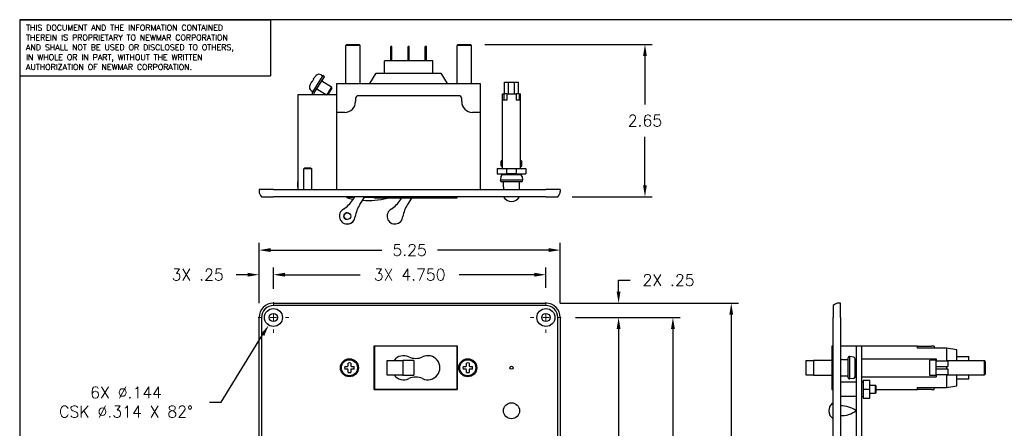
# Model space of a CAD drawing. Header units: inches. Extents: x 0 to 33.1, y 0 to 21.1.
# Tile 7 of 22: x 0 to 17.2, y 14 to 21.1. Entities that reach past the tile are written whole.
import ezdxf

# ---------------------------------------------------------------- set-up
doc = ezdxf.new("R2010")
doc.units = ezdxf.units.IN
doc.header["$LTSCALE"] = 0.5
doc.header["$MEASUREMENT"] = 0
doc.linetypes.add('CENTER', pattern=[2, 1.25, -0.25, 0.25, -0.25])
for name, color, linetype, lineweight in [('AM_7', 4, 'CENTER', 15), ('AM_REFDIM', 4, 'Continuous', 15), ('AM_VIS', 7, 'Continuous', 30)]:
    doc.layers.add(name, color=color, linetype=linetype, lineweight=lineweight)
doc.layers.add('annotate', color=82, linetype='Continuous')
doc.layers.add('FORMAT', color=112, linetype='Continuous')
doc.styles.get("Standard").update_dxf_attribs({"font": 'simplex.shx'})
doc.dimstyles.new('3PL NO CL', dxfattribs={"dimtxt": 0.1, "dimasz": 0.1, "dimexe": 0.0625, "dimexo": 0.125, "dimgap": 0.09, "dimtad": 0, "dimtih": 1, "dimtoh": 1, "dimdec": 3, "dimzin": 4, "dimdsep": 46, "dimtxsty": 'Standard', "dimcen": 0, "dimclrd": 256, "dimclre": 256, "dimclrt": 256, "dimadec": 0, "dimazin": 0, "dimtfac": 1, "dimtdec": 3, "dimtofl": 0, "dimtmove": 0, "dimatfit": 3, "dimfxl": 1, "dimtolj": 1, "dimtzin": 0, "dimarcsym": 0})
doc.dimstyles.new('3PL NO CL$0', dxfattribs={"dimtxt": 0.1, "dimasz": 0.1, "dimexe": 0.0625, "dimexo": 0.125, "dimgap": 0.09, "dimtad": 0, "dimtih": 1, "dimtoh": 1, "dimdec": 3, "dimzin": 4, "dimdsep": 46, "dimtxsty": 'Standard', "dimcen": 0, "dimclrd": 256, "dimclre": 256, "dimclrt": 256, "dimadec": 0, "dimazin": 0, "dimtfac": 1, "dimtdec": 3, "dimtofl": 0, "dimtmove": 0, "dimatfit": 3, "dimfxl": 1, "dimtolj": 1, "dimtzin": 0, "dimarcsym": 0})

# ---------------------------------------------------------------- blocks, each defined once
blk = doc.blocks.new('ND')
for p, q in [((0, 0), (0, -0.4875)), ((0, 0), (2.185, 0)), ((2.185, 0), (2.185, -0.4875)), ((0, -0.4875), (2.185, -0.4875))]:
    blk.add_line(p, q)
for s, p in [('THIS DOCUMENT AND THE INFORMATION CONTAINED', (0.0554, -0.0946)), ('THEREIN IS PROPRIETARY TO NEWMAR CORPORATION', (0.0554, -0.1803)), ('AND SHALL NOT BE USED OR DISCLOSED TO OTHERS,', (0.0554, -0.266)), ('IN WHOLE OR IN PART, WITHOUT THE WRITTEN', (0.0554, -0.3517)), ('AUTHORIZATION OF NEWMAR CORPORATION.', (0.0554, -0.4375))]:
    blk.add_text(s, height=0.05).set_placement(p)
blk = doc.blocks.new('*D13')
at = {"layer": 'AM_REFDIM', "lineweight": -2}
for p, q in [((4.172, 16.206), (4.172, 16.826)), ((4.422, 16.456), (4.422, 16.826)), ((3.972, 16.701), (3.772, 16.701)), ((4.622, 16.701), (4.822, 16.701))]:
    blk.add_line(p, q, dxfattribs=at)
at = {"layer": 'AM_REFDIM'}
for points in [[(3.972, 16.735), (3.972, 16.668), (4.172, 16.701)], [(4.622, 16.735), (4.622, 16.668), (4.422, 16.701)]]:
    blk.add_solid(points, dxfattribs=at)
at = {"layer": 'Defpoints', "color": 0}
for p in [(4.172, 16.701), (4.422, 16.206), (4.172, 15.956)]:
    blk.add_point(p, dxfattribs=at)
at = {"layer": 'AM_REFDIM', "insert": (3.102, 16.701), "char_height": 0.2, "attachment_point": 5}
blk.add_mtext('\\A1;3X .25', dxfattribs=at)
blk = doc.blocks.new('*D7')
at = {"layer": 'AM_REFDIM', "lineweight": -2}
for p, q in [((4.422, 16.473), (4.422, 16.826)), ((9.172, 16.473), (9.172, 16.826)), ((4.622, 16.701), (5.936, 16.701)), ((8.972, 16.701), (7.658, 16.701))]:
    blk.add_line(p, q, dxfattribs=at)
at = {"layer": 'AM_REFDIM'}
for points in [[(4.622, 16.735), (4.622, 16.668), (4.422, 16.701)], [(8.972, 16.735), (8.972, 16.668), (9.172, 16.701)]]:
    blk.add_solid(points, dxfattribs=at)
at = {"layer": 'Defpoints', "color": 0}
for p in [(9.172, 16.701), (4.422, 16.223), (9.172, 16.223)]:
    blk.add_point(p, dxfattribs=at)
at = {"layer": 'AM_REFDIM', "insert": (6.797, 16.701), "char_height": 0.2, "attachment_point": 5}
blk.add_mtext('\\A1;3X 4.750', dxfattribs=at)
blk = doc.blocks.new('*D8')
at = {"layer": 'AM_REFDIM', "lineweight": -2}
for p, q in [((4.172, 16.206), (4.172, 17.255)), ((9.422, 16.206), (9.422, 17.255)), ((4.372, 17.13), (6.313, 17.13)), ((9.222, 17.13), (7.282, 17.13))]:
    blk.add_line(p, q, dxfattribs=at)
at = {"layer": 'AM_REFDIM'}
for points in [[(4.372, 17.164), (4.372, 17.097), (4.172, 17.13)], [(9.222, 17.164), (9.222, 17.097), (9.422, 17.13)]]:
    blk.add_solid(points, dxfattribs=at)
at = {"layer": 'Defpoints', "color": 0}
for p in [(9.422, 17.13), (4.172, 15.956), (9.422, 15.956)]:
    blk.add_point(p, dxfattribs=at)
at = {"layer": 'AM_REFDIM', "insert": (6.797, 17.13), "char_height": 0.2, "attachment_point": 5}
blk.add_mtext('\\A1;5.25', dxfattribs=at)
blk = doc.blocks.new('*D1')
at = {"layer": 'AM_REFDIM', "lineweight": -2}
for p, q in [((10.439, 16.406), (10.439, 16.606)), ((10.439, 16.606), (10.639, 16.606)), ((9.422, 16.206), (10.564, 16.206)), ((9.689, 15.956), (10.564, 15.956)), ((10.439, 15.756), (10.439, 15.556))]:
    blk.add_line(p, q, dxfattribs=at)
at = {"layer": 'AM_REFDIM'}
for points in [[(10.406, 16.406), (10.473, 16.406), (10.439, 16.206)], [(10.406, 15.756), (10.473, 15.756), (10.439, 15.956)]]:
    blk.add_solid(points, dxfattribs=at)
at = {"layer": 'Defpoints', "color": 0}
for p in [(9.172, 16.206), (10.439, 16.206), (9.439, 15.956)]:
    blk.add_point(p, dxfattribs=at)
at = {"layer": 'AM_REFDIM', "insert": (11.31, 16.606), "char_height": 0.2, "attachment_point": 5}
blk.add_mtext('\\A1;2X .25', dxfattribs=at)
blk = doc.blocks.new('*D2')
at = {"layer": 'AM_REFDIM', "lineweight": -2}
for p, q in [((9.422, 16.206), (12.528, 16.206)), ((12.403, 16.006), (12.403, 9.06)), ((12.403, 1.406), (12.403, 8.5)), ((9.422, 1.206), (12.528, 1.206))]:
    blk.add_line(p, q, dxfattribs=at)
at = {"layer": 'AM_REFDIM'}
for points in [[(12.37, 16.006), (12.436, 16.006), (12.403, 16.206)], [(12.37, 1.406), (12.436, 1.406), (12.403, 1.206)]]:
    blk.add_solid(points, dxfattribs=at)
at = {"layer": 'Defpoints', "color": 0}
for p in [(9.172, 16.206), (9.172, 1.206), (12.403, 1.206)]:
    blk.add_point(p, dxfattribs=at)
at = {"layer": 'AM_REFDIM', "insert": (12.403, 8.78), "char_height": 0.2, "attachment_point": 5}
blk.add_mtext('\\A1;15.00', dxfattribs=at)
blk = doc.blocks.new('*D3')
at = {"layer": 'AM_REFDIM', "lineweight": -2}
for p, q in [((9.689, 15.956), (10.564, 15.956)), ((10.439, 15.756), (10.439, 12.611)), ((10.439, 8.906), (10.439, 12.051)), ((9.689, 8.706), (10.564, 8.706))]:
    blk.add_line(p, q, dxfattribs=at)
at = {"layer": 'AM_REFDIM'}
for points in [[(10.406, 15.756), (10.473, 15.756), (10.439, 15.956)], [(10.406, 8.906), (10.473, 8.906), (10.439, 8.706)]]:
    blk.add_solid(points, dxfattribs=at)
at = {"layer": 'Defpoints', "color": 0}
for p in [(9.439, 15.956), (9.439, 8.706), (10.439, 8.706)]:
    blk.add_point(p, dxfattribs=at)
at = {"layer": 'AM_REFDIM', "insert": (10.439, 12.331), "char_height": 0.2, "attachment_point": 5}
blk.add_mtext('\\A1;2X 7.250', dxfattribs=at)
blk = doc.blocks.new('*D4')
at = {"layer": 'AM_REFDIM', "lineweight": -2}
for p, q in [((9.689, 15.956), (11.511, 15.956)), ((11.386, 15.756), (11.386, 10.57)), ((11.386, 1.656), (11.386, 10.01)), ((9.689, 1.456), (11.511, 1.456))]:
    blk.add_line(p, q, dxfattribs=at)
at = {"layer": 'AM_REFDIM'}
for points in [[(11.353, 15.756), (11.42, 15.756), (11.386, 15.956)], [(11.353, 1.656), (11.42, 1.656), (11.386, 1.456)]]:
    blk.add_solid(points, dxfattribs=at)
at = {"layer": 'Defpoints', "color": 0}
for p in [(9.439, 15.956), (9.439, 1.456), (11.386, 1.456)]:
    blk.add_point(p, dxfattribs=at)
at = {"layer": 'AM_REFDIM', "insert": (11.386, 10.29), "char_height": 0.2, "attachment_point": 5}
blk.add_mtext('\\A1;2X 14.500', dxfattribs=at)
blk = doc.blocks.new('*D12')
at = {"layer": 'AM_REFDIM', "lineweight": -2}
for p, q in [((3.51, 14.483), (4.234, 15.653)), ((3.31, 14.483), (3.51, 14.483))]:
    blk.add_line(p, q, dxfattribs=at)
at = {"layer": 'AM_REFDIM'}
blk.add_solid([(4.206, 15.67), (4.263, 15.635), (4.34, 15.823)], dxfattribs=at)
at = {"layer": 'Defpoints', "color": 0}
for p in [(4.505, 16.09), (4.34, 15.823)]:
    blk.add_point(p, dxfattribs=at)
at = {"layer": 'AM_REFDIM', "insert": (1.854, 14.483), "char_height": 0.2, "attachment_point": 5}
blk.add_mtext('\\A1;6X %%C.144\\PCSK ∅.314 X 82%%D', dxfattribs=at)
blk = doc.blocks.new('*D9')
at = {"layer": 'AM_REFDIM', "lineweight": -2}
for p, q in [((8.11, 20.71), (11.024, 20.71)), ((10.899, 20.51), (10.899, 19.665)), ((10.899, 18.26), (10.899, 19.105)), ((9.63, 18.06), (11.024, 18.06))]:
    blk.add_line(p, q, dxfattribs=at)
at = {"layer": 'AM_REFDIM'}
for points in [[(10.865, 20.51), (10.932, 20.51), (10.899, 20.71)], [(10.865, 18.26), (10.932, 18.26), (10.899, 18.06)]]:
    blk.add_solid(points, dxfattribs=at)
at = {"layer": 'Defpoints', "color": 0}
for p in [(7.86, 20.71), (10.899, 20.71), (9.38, 18.06)]:
    blk.add_point(p, dxfattribs=at)
at = {"layer": 'AM_REFDIM', "insert": (10.899, 19.385), "char_height": 0.2, "attachment_point": 5}
blk.add_mtext('\\A1;2.65', dxfattribs=at)

msp = doc.modelspace()

# ---------------------------------------------------------------- linework, layer by layer
at = {"layer": 'AM_7'}
for p, q in [((4.4224, 16.1671), (4.4224, 16.2231)), ((9.1724, 16.1671), (9.1724, 16.2231)), ((4.4224, 15.9011), (4.4224, 16.0111)), ((9.1724, 15.9011), (9.1724, 16.0111)), ((4.1554, 15.9561), (4.2114, 15.9561)), ((4.3674, 15.9561), (4.4774, 15.9561)), ((4.6334, 15.9561), (4.6894, 15.9561)), ((8.9054, 15.9561), (8.9614, 15.9561)), ((9.1174, 15.9561), (9.2274, 15.9561)), ((9.3834, 15.9561), (9.4394, 15.9561)), ((4.4224, 15.6891), (4.4224, 15.7451)), ((9.1724, 15.6891), (9.1724, 15.7451))]:
    msp.add_line(p, q, dxfattribs=at)
at = {"layer": 'AM_VIS', "color": 31}
for p, q in [((5.6999, 20.7095), (5.6849, 20.6945)), ((5.9349, 20.6945), (5.6849, 20.6945)), ((5.6849, 20.0345), (5.6849, 20.6945)), ((5.6999, 20.7095), (5.9199, 20.7095)), ((5.9199, 20.7095), (5.9349, 20.6945)), ((5.9349, 20.0345), (5.9349, 20.6945)), ((6.4689, 20.4245), (6.4689, 20.6745)), ((6.4889, 20.6745), (6.4689, 20.6745)), ((6.4889, 20.4245), (6.4889, 20.6745)), ((6.7689, 20.4245), (6.7689, 20.6745)), ((6.7889, 20.6745), (6.7689, 20.6745)), ((6.7889, 20.4245), (6.7889, 20.6745)), ((7.0689, 20.4245), (7.0689, 20.6745)), ((7.0889, 20.6745), (7.0689, 20.6745)), ((7.0889, 20.4245), (7.0889, 20.6745)), ((7.6399, 20.7095), (7.6249, 20.6945)), ((7.8749, 20.6945), (7.6249, 20.6945)), ((7.6249, 20.0345), (7.6249, 20.6945)), ((7.6399, 20.7095), (7.8599, 20.7095)), ((7.8599, 20.7095), (7.8749, 20.6945)), ((7.8749, 20.0345), (7.8749, 20.6945)), ((6.3589, 20.2145), (6.3589, 20.4245)), ((7.1989, 20.4245), (6.3589, 20.4245)), ((7.1989, 20.2145), (7.1989, 20.4245)), ((6.1039, 20.0345), (6.2164, 20.2145)), ((6.2164, 20.2145), (7.3414, 20.2145)), ((7.3414, 20.2145), (7.4539, 20.0345)), ((5.5289, 19.5295), (5.5289, 20.0345)), ((5.5289, 20.0345), (6.1039, 20.0345)), ((6.1039, 20.0345), (7.4539, 20.0345)), ((7.4539, 20.0345), (8.0289, 20.0345)), ((8.0289, 20.0345), (8.0289, 19.5295)), ((5.8539, 19.7695), (5.8539, 19.717)), ((7.6539, 19.8195), (5.9039, 19.8195)), ((7.7039, 19.717), (7.7039, 19.7695)), ((5.5289, 18.1845), (5.5289, 19.5295)), ((5.6664, 19.5295), (5.5289, 19.5295)), ((8.0289, 19.5295), (7.8914, 19.5295)), ((8.0289, 19.5295), (8.0289, 18.1845)), ((6.1847, 18.0345), (6.1847, 18.0595)), ((7.6222, 18.0345), (6.1847, 18.0345)), ((6.6356, 18.0065), (6.6537, 18.0345)), ((6.8321, 18.0345), (6.7617, 17.9253)), ((7.6222, 18.0595), (7.6222, 18.0345)), ((6.1847, 15.4586), (6.1794, 15.4586)), ((7.6222, 15.4586), (6.1847, 15.4586)), ((6.1847, 15.4586), (6.1847, 14.7036)), ((7.6274, 15.4586), (7.6222, 15.4586)), ((7.6222, 15.4586), (7.6222, 14.7036)), ((14.1814, 15.4586), (14.1564, 15.4586)), ((14.1564, 15.4586), (14.1564, 14.7036)), ((15.6514, 15.4586), (14.3064, 15.4586)), ((15.6514, 15.4236), (15.6514, 15.4586)), ((15.6514, 15.4586), (15.8389, 15.4586)), ((15.8389, 15.4586), (15.8914, 15.4586)), ((15.9414, 15.4586), (15.8914, 15.4586)), ((15.9414, 15.4586), (15.9414, 15.4236)), ((16.1564, 15.4236), (15.6514, 15.4236)), ((16.3364, 15.3951), (16.1564, 15.4236)), ((16.1564, 15.4236), (16.1564, 15.2011)), ((16.3364, 15.2061), (16.3364, 15.3951)), ((16.3364, 15.2761), (16.5464, 15.2761)), ((16.5464, 15.2061), (16.5464, 15.2761)), ((6.4039, 15.2086), (6.6787, 15.2086)), ((6.4039, 14.9536), (6.4039, 15.2086)), ((6.7617, 15.2086), (6.6787, 15.2086)), ((6.6787, 15.2086), (6.6787, 14.9536)), ((6.8676, 15.2086), (6.7617, 15.2086)), ((6.8676, 15.2086), (6.8676, 14.9536)), ((13.7064, 15.2086), (13.8361, 15.2086)), ((13.7064, 14.9536), (13.7064, 15.2086)), ((14.0471, 15.2086), (13.8361, 15.2086)), ((13.8361, 15.2086), (13.8361, 14.9536)), ((14.1564, 15.2086), (14.0471, 15.2086)), ((16.1564, 15.2061), (16.8164, 15.2061)), ((16.8164, 14.9561), (16.8164, 15.2061)), ((16.8314, 15.1911), (16.8164, 15.2061)), ((16.8314, 15.1911), (16.8314, 14.9711)), ((6.6787, 14.9536), (6.4039, 14.9536)), ((6.6787, 14.9536), (6.7617, 14.9536)), ((6.7617, 14.9536), (6.8676, 14.9536)), ((13.8361, 14.9536), (13.7064, 14.9536)), ((13.8361, 14.9536), (14.0471, 14.9536)), ((14.0471, 14.9536), (14.1564, 14.9536)), ((16.1564, 15.1011), (16.1564, 15.0611)), ((16.1564, 14.9611), (16.1564, 14.7386)), ((16.1564, 14.9561), (16.8164, 14.9561)), ((16.3364, 14.7671), (16.3364, 14.9561)), ((16.5464, 14.8861), (16.5464, 14.9561)), ((16.8314, 14.9711), (16.8164, 14.9561)), ((16.1564, 14.7386), (16.3364, 14.7671)), ((16.3364, 14.8861), (16.5464, 14.8861)), ((6.1794, 14.7036), (6.1847, 14.7036)), ((6.1847, 14.7036), (7.6222, 14.7036)), ((7.6222, 14.7036), (7.6274, 14.7036)), ((14.1564, 14.7036), (14.1814, 14.7036)), ((14.9314, 14.7036), (15.6514, 14.7036)), ((15.6514, 14.7036), (15.6514, 14.7386)), ((15.6514, 14.7386), (16.1564, 14.7386)), ((15.8389, 14.7036), (15.6514, 14.7036)), ((15.8914, 14.7036), (15.8389, 14.7036)), ((15.8914, 14.7036), (15.9414, 14.7036)), ((15.9414, 14.7036), (15.9414, 14.7386))]:
    msp.add_line(p, q, dxfattribs=at)
at = {"layer": 'AM_VIS', "color": 133}
for p, q in [((5.2827, 20.1687), (5.0972, 19.8762)), ((5.1322, 19.8672), (5.3117, 20.1503)), ((5.2676, 20.0802), (5.3121, 20.1503)), ((5.3117, 20.1503), (5.2827, 20.1687)), ((5.2827, 20.1687), (5.2831, 20.1687)), ((5.3121, 20.1503), (5.2831, 20.1687)), ((5.3117, 20.1503), (5.3121, 20.1503)), ((5.1326, 19.8672), (5.1798, 19.9417)), ((4.847, 19.8345), (4.847, 18.1845)), ((5.5289, 19.8345), (4.847, 19.8345)), ((5.0972, 19.8762), (5.0972, 19.8345)), ((5.1322, 19.8345), (5.1322, 19.8672)), ((5.1322, 19.8672), (5.1326, 19.8672)), ((5.1326, 19.8345), (5.1326, 19.8672)), ((5.8381, 18.0595), (5.8039, 18.0065)), ((5.93, 17.9253), (6.0166, 18.0595)), ((5.9303, 17.9253), (6.0168, 18.0595)), ((5.8471, 17.7143), (5.8473, 17.7143)), ((5.7098, 17.5845), (5.71, 17.5845))]:
    msp.add_line(p, q, dxfattribs=at)
at = {"layer": 'AM_VIS', "color": 132}
for p, q in [((5.1248, 20.1062), (5.1183, 20.1102)), ((5.255, 20.1817), (5.2806, 20.1654)), ((5.2675, 20.0802), (5.4377, 19.9723)), ((5.0826, 19.9098), (5.1082, 19.8935)), ((5.0889, 20.0638), (5.0953, 20.0598)), ((5.1796, 19.9417), (5.3487, 19.8345)), ((5.4421, 19.9529), (5.4377, 19.9723)), ((8.4524, 20.0545), (8.5224, 20.0545)), ((8.4524, 19.8545), (8.4524, 20.0545)), ((8.5224, 20.0545), (8.6224, 20.0545)), ((8.5224, 19.8545), (8.5224, 20.0545)), ((8.6224, 19.8545), (8.6224, 20.0545)), ((8.6224, 20.0545), (8.6924, 20.0545)), ((8.6924, 19.8545), (8.6924, 20.0545)), ((5.3692, 19.8381), (5.3534, 19.8345)), ((8.4161, 19.8545), (8.4382, 19.8545)), ((8.4161, 19.7395), (8.4161, 19.8545)), ((8.4924, 19.7395), (8.4161, 19.7395)), ((8.4161, 18.5501), (8.4161, 19.7395)), ((8.4382, 19.8545), (8.4382, 19.7395)), ((8.4924, 19.8545), (8.4382, 19.8545)), ((8.4924, 19.8545), (8.6524, 19.8545)), ((8.4924, 19.8545), (8.4924, 19.7395)), ((8.6524, 19.8545), (8.6524, 19.7395)), ((8.7066, 19.8545), (8.6524, 19.8545)), ((8.7286, 19.7395), (8.6524, 19.7395)), ((8.7066, 19.8545), (8.7286, 19.8545)), ((8.7066, 19.8545), (8.7066, 19.7395)), ((8.7286, 19.7395), (8.7286, 19.8545)), ((8.7286, 18.5501), (8.7286, 19.7395)), ((8.3862, 18.4129), (8.3789, 18.3484)), ((8.7288, 18.4395), (8.416, 18.4395)), ((8.4161, 18.4395), (8.4161, 18.4601)), ((8.7286, 18.4395), (8.7286, 18.4601)), ((8.7586, 18.4129), (8.7659, 18.3484)), ((8.7659, 18.3484), (8.3789, 18.3484)), ((8.3789, 18.3395), (8.3789, 18.3484)), ((8.7459, 18.3195), (8.3989, 18.3195)), ((8.4319, 18.225), (8.4319, 18.3195)), ((8.7129, 18.225), (8.7129, 18.3195)), ((8.7659, 18.3395), (8.7659, 18.3484)), ((14.4614, 15.2746), (14.4702, 15.2746)), ((14.4702, 14.8876), (14.4702, 15.2746)), ((14.5347, 15.2673), (14.4702, 15.2746)), ((14.3469, 15.2216), (14.4414, 15.2216)), ((14.4414, 14.9076), (14.4414, 15.2546)), ((14.5614, 14.9247), (14.5614, 15.2374)), ((14.5614, 15.2373), (14.5819, 15.2373)), ((14.6719, 15.2373), (15.9764, 15.2373)), ((15.8614, 14.9469), (15.8614, 15.2153)), ((15.9764, 15.2153), (15.8614, 15.2153)), ((15.9764, 15.2373), (15.9764, 15.2153)), ((15.9764, 14.9469), (15.9764, 15.2153)), ((15.9764, 15.2011), (16.1764, 15.2011)), ((16.1764, 15.2011), (16.1764, 15.1011)), ((14.3469, 14.9406), (14.4414, 14.9406)), ((15.9764, 14.9469), (15.8614, 14.9469)), ((15.9764, 15.1011), (16.1764, 15.1011)), ((15.9764, 15.0611), (16.1764, 15.0611)), ((15.9764, 14.9611), (16.1764, 14.9611)), ((15.9764, 14.9469), (15.9764, 14.9248)), ((16.1764, 15.0611), (16.1764, 14.9611)), ((14.4614, 14.8876), (14.4702, 14.8876)), ((14.5347, 14.8949), (14.4702, 14.8876)), ((14.5614, 14.9248), (14.5819, 14.9248)), ((14.6719, 14.9248), (15.9764, 14.9248))]:
    msp.add_line(p, q, dxfattribs=at)
at = {"layer": 'AM_VIS', "color": 181}
for p, q in [((5.2831, 20.1687), (5.2831, 20.1687)), ((5.3121, 20.1503), (5.3121, 20.1503)), ((5.1326, 19.8672), (5.1326, 19.8672)), ((5.8473, 17.7143), (5.8473, 17.7143)), ((5.71, 17.5845), (5.71, 17.5845))]:
    msp.add_line(p, q, dxfattribs=at)
at = {"layer": 'AM_VIS', "color": 203}
for p, q in [((4.9684, 18.5595), (4.9534, 18.5445)), ((5.0914, 18.5445), (4.9534, 18.5445)), ((4.9534, 18.1845), (4.9534, 18.5445)), ((5.0764, 18.5595), (4.9684, 18.5595)), ((5.0764, 18.5595), (5.0914, 18.5445)), ((5.0914, 18.1845), (5.0914, 18.5445)), ((4.4224, 18.1845), (4.1724, 18.1845)), ((4.1724, 18.1845), (4.1724, 18.1533)), ((4.2147, 18.0595), (4.4224, 18.0595)), ((4.4224, 18.1845), (9.1724, 18.1845)), ((9.1724, 18.0595), (4.4224, 18.0595)), ((9.4224, 18.1845), (9.1724, 18.1845)), ((9.1724, 18.0595), (9.3801, 18.0595)), ((9.4224, 18.1845), (9.4224, 18.1533)), ((4.4224, 16.2061), (9.1724, 16.2061)), ((9.1724, 16.1638), (4.4224, 16.1638)), ((14.1814, 16.1638), (14.1814, 15.9561)), ((14.3064, 16.2061), (14.2751, 16.2061)), ((14.3064, 15.9561), (14.3064, 16.2061)), ((4.1724, 1.4561), (4.1724, 15.9561)), ((4.2147, 15.9561), (4.2147, 1.4561)), ((9.3801, 1.4561), (9.3801, 15.9561)), ((9.4224, 15.9561), (9.4224, 1.4561)), ((14.1814, 1.4561), (14.1814, 15.9561)), ((14.3064, 15.9561), (14.3064, 1.4561)), ((6.1794, 14.7011), (6.1794, 15.4611)), ((6.1794, 15.4611), (7.6274, 15.4611)), ((7.6274, 15.4611), (7.6274, 14.7011)), ((14.8169, 14.7751), (14.9164, 14.7751)), ((14.9164, 14.6371), (14.9164, 14.7751)), ((14.9314, 14.7601), (14.9164, 14.7751)), ((14.9314, 14.6521), (14.9314, 14.7601)), ((7.6274, 14.7011), (6.1794, 14.7011)), ((14.8169, 14.6371), (14.9164, 14.6371)), ((14.9314, 14.6521), (14.9164, 14.6371))]:
    msp.add_line(p, q, dxfattribs=at)
at = {"layer": 'AM_VIS', "color": 161}
for p, q in [((8.3224, 18.5501), (8.3224, 18.4601)), ((8.3224, 18.5501), (8.4929, 18.5501)), ((8.4929, 18.4601), (8.4929, 18.5501)), ((8.4929, 18.5501), (8.6519, 18.5501)), ((8.6519, 18.5501), (8.8224, 18.5501)), ((8.6519, 18.5501), (8.6519, 18.4601)), ((8.8224, 18.5501), (8.8224, 18.4601)), ((8.3224, 18.4601), (8.4929, 18.4601)), ((8.6519, 18.4601), (8.4929, 18.4601)), ((8.6519, 18.4601), (8.8224, 18.4601)), ((14.6719, 15.4561), (14.5819, 15.4561)), ((14.5819, 15.4561), (14.5819, 1.9561)), ((14.6719, 15.4561), (14.6719, 1.9561))]:
    msp.add_line(p, q, dxfattribs=at)
at = {"layer": 'AM_VIS', "color": 33}
for p, q in [((8.4161, 18.6951), (8.392, 18.6812)), ((8.392, 18.5951), (8.392, 18.6812)), ((8.4161, 18.5811), (8.392, 18.5951)), ((8.7286, 18.6951), (8.7528, 18.6812)), ((8.7286, 18.5811), (8.7528, 18.5951)), ((8.7528, 18.5951), (8.7528, 18.6812)), ((4.847, 18.3185), (4.842, 18.3156)), ((4.842, 18.3156), (4.847, 18.3184)), ((4.842, 18.3156), (4.842, 18.2295)), ((4.842, 18.2295), (4.847, 18.2267)), ((4.847, 18.2266), (4.842, 18.2295)), ((5.6661, 15.1041), (5.7128, 15.1041)), ((5.7244, 15.1156), (5.7244, 15.1624)), ((5.7704, 15.1624), (5.7704, 15.1156)), ((5.782, 15.1041), (5.8287, 15.1041)), ((7.7281, 15.1041), (7.7748, 15.1041)), ((7.7864, 15.1156), (7.7864, 15.1624)), ((7.8324, 15.1624), (7.8324, 15.1156)), ((7.844, 15.1041), (7.8907, 15.1041)), ((5.7128, 15.058), (5.6661, 15.058)), ((5.7244, 14.9998), (5.7244, 15.0465)), ((5.7704, 15.0465), (5.7704, 14.9998)), ((5.8287, 15.058), (5.782, 15.058)), ((7.7748, 15.058), (7.7281, 15.058)), ((7.7864, 14.9998), (7.7864, 15.0465)), ((7.8324, 15.0465), (7.8324, 14.9998)), ((7.8907, 15.058), (7.844, 15.058)), ((14.7029, 14.8623), (14.7029, 14.7842)), ((14.7029, 14.8623), (14.7169, 14.8623)), ((14.7029, 14.7842), (14.7029, 14.628)), ((14.7169, 14.8623), (14.803, 14.8623)), ((14.803, 14.8623), (14.8169, 14.8623)), ((14.8169, 14.7842), (14.8169, 14.8623)), ((14.8169, 14.628), (14.8169, 14.7842)), ((14.7029, 14.628), (14.7029, 14.5498)), ((14.7169, 14.7061), (14.803, 14.7061)), ((14.8169, 14.5498), (14.8169, 14.628)), ((14.7029, 14.5498), (14.7169, 14.5498)), ((14.7169, 14.5498), (14.803, 14.5498)), ((14.803, 14.5498), (14.8169, 14.5498))]:
    msp.add_line(p, q, dxfattribs=at)
at = {"layer": 'AM_VIS', "color": 150}
for p, q in [((5.7024, 18.0445), (5.7024, 18.0595)), ((5.8284, 18.0445), (5.7024, 18.0445)), ((6.1847, 18.0445), (6.0071, 18.0445))]:
    msp.add_line(p, q, dxfattribs=at)
at = {"layer": 'AM_VIS', "color": 62}
for p, q in [((14.5819, 14.8311), (14.3064, 14.8311)), ((14.5819, 14.5811), (14.3064, 14.5811))]:
    msp.add_line(p, q, dxfattribs=at)
at = {"layer": 'AM_VIS', "color": 73}
for p, q in [((14.6719, 14.8326), (14.7029, 14.8326)), ((14.6719, 14.5798), (14.7029, 14.5798))]:
    msp.add_line(p, q, dxfattribs=at)
at = {"layer": 'AM_VIS', "color": 203}
for centre, radius in [((4.4224, 15.9561), 0.157), ((4.4224, 15.9561), 0.072), ((9.1724, 15.9561), 0.157), ((9.1724, 15.9561), 0.072), ((5.7474, 15.0811), 0.157), ((7.8094, 15.0811), 0.157), ((8.5724, 15.0811), 0.0275)]:
    msp.add_circle(centre, radius, dxfattribs=at)
at = {"layer": 'AM_VIS', "color": 33}
for centre in [(5.7474, 15.0811), (7.8094, 15.0811)]:
    msp.add_circle(centre, 0.1395, dxfattribs=at)
at = {"layer": 'AM_VIS', "color": 53}
msp.add_circle((8.5724, 14.3311), 0.14, dxfattribs=at)
at = {"layer": 'AM_VIS', "color": 132}
for centre, radius, start, end in [((5.1579, 20.0932), 0.0431, 138.39612, 156.75504), ((5.5323, 19.8152), 0.51, 135.6858, 136.22757), ((5.2175, 20.1226), 0.07, 57.62477, 135.68313), ((5.12, 19.9689), 0.07, 159.55923, 237.61953), ((5.5323, 19.8152), 0.51, 159.01576, 159.55753), ((5.1212, 20.0353), 0.0431, 138.48829, 156.84721), ((5.1212, 20.0353), 0.0431, 138.49556, 156.83986), ((8.416, 18.4095), 0.03, 90, 173.51955), ((8.7288, 18.4095), 0.03, 6.48045, 90), ((8.3989, 18.3395), 0.02, 180, 270), ((8.5724, 18.225), 0.1405, 180, 196.75359), ((8.5724, 18.225), 0.1405, 343.24641, 0), ((8.7459, 18.3395), 0.02, 270, 0), ((14.4614, 15.2546), 0.02, 90, 180), ((14.3469, 15.0811), 0.1405, 90, 106.75359), ((14.5314, 15.2374), 0.03, 0, 83.51955), ((14.3469, 15.0811), 0.1405, 253.24641, 270), ((14.4614, 14.9076), 0.02, 180, 270), ((14.5314, 14.9247), 0.03, 276.48045, 0)]:
    msp.add_arc(centre, radius, start, end, dxfattribs=at)
at = {"layer": 'AM_VIS', "color": 31}
for centre, radius, start, end in [((5.9039, 19.7695), 0.05, 90, 180), ((7.6539, 19.7695), 0.05, 360, 90), ((5.6664, 19.717), 0.1875, 270, 360), ((7.8914, 19.717), 0.1875, 180, 270), ((6.1511, 18.3189), 0.5765, 304.51734, 327.19373), ((7.2462, 17.6129), 0.5765, 147.19373, 169.87012), ((6.5414, 17.722), 0.1375, 117.60079, 356.78666), ((6.694, 15.0811), 0.21, 64.52282, 142.6168), ((7.114, 15.0811), 0.21, 244.52282, 115.47718), ((6.904, 15.5218), 0.2782, 244.52282, 295.47718), ((6.694, 15.0811), 0.21, 217.3832, 295.47718), ((6.904, 14.6404), 0.2782, 64.52282, 115.47718)]:
    msp.add_arc(centre, radius, start, end, dxfattribs=at)
at = {"layer": 'AM_VIS', "color": 203}
for centre, radius, start, end in [((4.2974, 18.1533), 0.125, 180, 228.59038), ((9.2974, 18.1533), 0.125, 311.40962, 0), ((4.4224, 15.9561), 0.25, 90, 180), ((4.4224, 15.9561), 0.2077, 90, 180), ((9.1724, 15.9561), 0.25, 360, 90), ((9.1724, 15.9561), 0.2077, 360, 90), ((14.2751, 16.0811), 0.125, 90, 138.59038)]:
    msp.add_arc(centre, radius, start, end, dxfattribs=at)
at = {"layer": 'AM_VIS', "color": 150}
for start, end in [(254.6079, 259.23462), (266.07647, 283.75879)]:
    msp.add_arc((6.0724, 19.3885), 1.394, start, end, dxfattribs=at)
at = {"layer": 'AM_VIS', "color": 53}
for centre, radius, start, end in [((8.5724, 18.142), 0.1625, 210.51024, 329.48976), ((14.2639, 14.3311), 0.1625, 120.51024, 239.48976), ((14.32, 13.9704), 0.4454, 54.07838, 91.75995), ((14.32, 14.6918), 0.4454, 268.24005, 305.92162)]:
    msp.add_arc(centre, radius, start, end, dxfattribs=at)
at = {"layer": 'AM_VIS', "color": 33}
for centre, radius, start, end in [((5.7474, 15.0811), 0.0845, 164.17338, 195.82662), ((5.7128, 15.1156), 0.0115, 270, 0), ((5.7474, 15.0811), 0.0845, 74.17338, 105.82662), ((5.782, 15.1156), 0.0115, 180, 270), ((5.7474, 15.0811), 0.0845, 344.17338, 15.82662), ((7.8094, 15.0811), 0.0845, 164.17338, 195.82662), ((7.7748, 15.1156), 0.0115, 270, 0), ((7.8094, 15.0811), 0.0845, 74.17338, 105.82662), ((7.844, 15.1156), 0.0115, 180, 270), ((7.8094, 15.0811), 0.0845, 344.17338, 15.82662), ((5.7128, 15.0465), 0.0115, 0, 90), ((5.7474, 15.0811), 0.0845, 254.17338, 285.82662), ((5.782, 15.0465), 0.0115, 90, 180), ((7.7748, 15.0465), 0.0115, 0, 90), ((7.8094, 15.0811), 0.0845, 254.17338, 285.82662), ((7.844, 15.0465), 0.0115, 90, 180)]:
    msp.add_arc(centre, radius, start, end, dxfattribs=at)
at = {"layer": 'AM_VIS', "color": 132}
for centre, major_axis, ratio, start_param, end_param in [((5.1101, 20.0829), (0.054, 0.0851), 0.0008043, 1.2945697, 1.847023), ((5.547, 19.8384), (-0.4301, 0.2727), 0.0004424, 0.0818296, 0.1907093), ((5.5323, 19.8152), (0, 0.5093), 0.9999999, 0.8141744, 0.9246629), ((5.5323, 19.8152), (0.5093, 0), 0.9999998, 2.3849703, 2.4954588), ((5.1101, 20.0829), (0.054, 0.0851), 0.0008043, 0.0039911, 0.2762266), ((5.1101, 20.0829), (0.054, 0.0851), 0.0008043, 2.865366, 3.1376016), ((5.5323, 19.8152), (0, 0.5093), 0.9999999, 1.0867136, 1.197202), ((5.5323, 19.8152), (0.5093, 0), 0.9999998, 2.6575094, 2.6575332), ((5.5176, 19.792), (-0.4301, 0.2727), 0.0004424, 6.0924758, 6.2029643), ((5.3938, 19.903), (0.0439, 0.0693), 0.0008043, 6.282381, 9.2755656), ((5.4057, 19.8955), (0.0364, 0.0574), 0.0008043, 4.712899, 10.9960843)]:
    msp.add_ellipse(centre, major_axis=major_axis, ratio=ratio, start_param=start_param, end_param=end_param, dxfattribs=at)
at = {"layer": 'AM_VIS', "color": 133}
for centre, major_axis, start_param, end_param in [((5.3194, 18.3189), (0, 0.5765), 3.7440339, 4.1398115), ((6.4146, 17.6129), (0, 0.5765), 0.9982189, 1.3939965), ((6.4148, 17.6129), (0, 0.5765), 0.9982189, 1.3939965), ((5.7098, 17.722), (0, 0.1375), 0.4817247, 4.6563057), ((5.7098, 17.722), (0, 0.06), 1.5707963, 7.8539816), ((5.71, 17.722), (0, 0.06), 0.0020238, 3.1395688), ((5.71, 17.722), (0, 0.1375), 3.1415927, 4.6563057)]:
    msp.add_ellipse(centre, major_axis=major_axis, ratio=0.9999995, start_param=start_param, end_param=end_param, dxfattribs=at)
at = {"layer": 'FORMAT'}
for p, q in [((33.1056, 21.1432), (0, 21.1432)), ((0, 21.1432), (0, 0.33))]:
    msp.add_line(p, q, dxfattribs=at)

# ---------------------------------------------------------------- block references
at = {"layer": 'annotate', "xscale": 2, "yscale": 2, "zscale": 2}
msp.add_blockref('ND', (0, 21.1432), dxfattribs=at)

# ---------------------------------------------------------------- dimensions: what is measured, and where the dimension line sits
at = {"layer": 'AM_REFDIM'}
dim = msp.add_linear_dim(base=(10.8985, 20.7095), p1=(9.3801, 18.0595), p2=(7.8599, 20.7095), angle=90, dimstyle='3PL NO CL$0', override={"dimscale": 2, "dimdec": 2, "dimlfac": 1, "dimarcsym": 1}, dxfattribs=at)
dim.commit()
dim.dimension.update_dxf_attribs({"geometry": '*D9', "text_midpoint": (10.8985, 19.3845)})
dim = msp.add_linear_dim(base=(9.4224, 17.1305), p1=(4.1724, 15.9561), p2=(9.4224, 15.9561), dimstyle='3PL NO CL$0', override={"dimscale": 2, "dimdec": 2, "dimlfac": 1, "dimarcsym": 1}, dxfattribs=at)
dim.commit()
dim.dimension.update_dxf_attribs({"geometry": '*D8', "text_midpoint": (6.7973, 17.1305), "dimtype": 128})
dim = msp.add_linear_dim(base=(4.1724, 16.7015), p1=(4.4224, 16.2061), p2=(4.1724, 15.9561), text='3X <>', dimstyle='3PL NO CL$0', override={"dimscale": 2, "dimdec": 2, "dimlfac": 1, "dimarcsym": 1}, dxfattribs=at)
dim.commit()
dim.dimension.update_dxf_attribs({"geometry": '*D13', "text_midpoint": (3.1019, 16.7015), "dimtype": 160})
dim = msp.add_linear_dim(base=(9.1724, 16.7015), p1=(4.4224, 16.2231), p2=(9.1724, 16.2231), text='3X <>', dimstyle='3PL NO CL$0', override={"dimscale": 2, "dimlfac": 1, "dimarcsym": 1}, dxfattribs=at)
dim.commit()
dim.dimension.update_dxf_attribs({"geometry": '*D7', "text_midpoint": (6.7974, 16.7015)})
for base, p2, override, picture, middle in [((10.4394, 16.2061), (9.1724, 16.2061), {"dimscale": 2, "dimdec": 2, "dimlfac": 1, "dimarcsym": 1}, '*D1', (11.3099, 16.6061)), ((10.4394, 8.7061), (9.4394, 8.7061), {"dimscale": 2, "dimlfac": 1, "dimarcsym": 1}, '*D3', (10.4394, 12.3311))]:
    dim = msp.add_linear_dim(base=base, p1=(9.4394, 15.9561), p2=p2, angle=90, text='2X <>', dimstyle='3PL NO CL$0', override=override, dxfattribs=at)
    dim.commit()
    dim.dimension.update_dxf_attribs({"geometry": picture, "text_midpoint": middle})
dim = msp.add_linear_dim(base=(12.4029, 1.2061), p1=(9.1724, 16.2061), p2=(9.1724, 1.2061), angle=90, dimstyle='3PL NO CL$0', override={"dimscale": 2, "dimdec": 2, "dimlfac": 1, "dimarcsym": 1}, dxfattribs=at)
dim.commit()
dim.dimension.update_dxf_attribs({"geometry": '*D2', "text_midpoint": (12.4029, 8.7795), "dimtype": 128})
dim = msp.add_diameter_dim_2p(p1=(4.5051, 16.0896), p2=(4.3397, 15.8226), text='6X %%C.144\\PCSK <> X 82%%D', dimstyle='3PL NO CL', override={"dimscale": 2, "dimlfac": 1, "dimarcsym": 1}, dxfattribs=at)
dim.commit()
dim.dimension.update_dxf_attribs({"geometry": '*D12', "text_midpoint": (1.8536, 14.4828), "dimtype": 163})
dim = msp.add_linear_dim(base=(11.3862, 1.4561), p1=(9.4394, 15.9561), p2=(9.4394, 1.4561), angle=90, text='2X <>', dimstyle='3PL NO CL$0', override={"dimscale": 2, "dimlfac": 1, "dimarcsym": 1}, dxfattribs=at)
dim.commit()
dim.dimension.update_dxf_attribs({"geometry": '*D4', "text_midpoint": (11.3862, 10.2904), "dimtype": 128})

doc.saveas('drawing.dxf')
